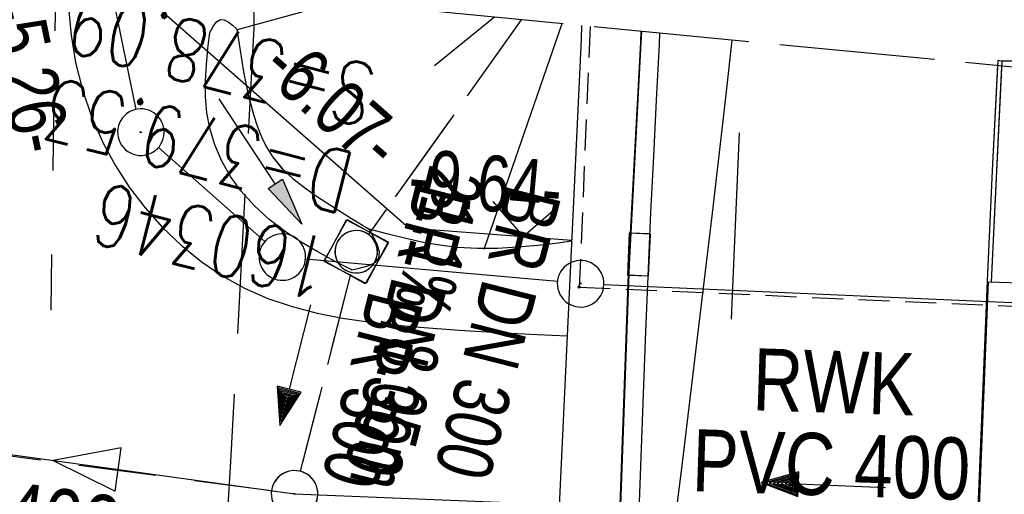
# Model space of a CAD drawing. Extents: x 510932 to 511602, y 463659 to 464636.
# Tile 72 of 81: x 511310 to 511342, y 464591 to 464607. Entities that reach past the tile are written whole.
import ezdxf

# ---------------------------------------------------------------- set-up
doc = ezdxf.new("R2010")
doc.units = 0
doc.header["$LTSCALE"] = 10
doc.header["$MEASUREMENT"] = 0
for name, pattern in [('ACAD_ISO03W100', [30, 12, -18]), ('ACAD_ISO16W100', [73, 15, -6.5, 15, -6.5, 15, -7, 1, -7]), ('AUSGEZOGEN', [0]), ('LT00', [0]), ('LT02', [0.4, 0.2, -0.2]), ('LT12', [0.4, 0.3, -0.1]), ('LT14', [0.6, 0.5, -0.1]), ('LT17', [0.15, 0.1, -0.05]), ('STRICHLINIE2', [0.375, 0.25, -0.125])]:
    doc.linetypes.add(name, pattern=pattern)
doc.layers.get('0').update_dxf_attribs({"linetype": 'LT00'})
for name, color, linetype in [('--EK_FBR', 1, 'LT00'), ('--EK_Halt-Pfeil', 4, 'LT00'), ('--EK_Haltung', 7, 'STRICHLINIE2'), ('--EK_Haltung-Text', 140, 'LT00'), ('--EK_Schacht-Text', 5, 'LT00'), ('--EL_DFK_AB_L', 21, 'LT00'), ('--EL_DFK_AB_P', 7, 'LT00'), ('--EL_Halt-Pfeil', 4, 'LT00'), ('--EL_Haltung', 182, 'STRICHLINIE2'), ('--EL_Haltung-Text', 182, 'LT00'), ('ABSTAND', 8, 'LT00'), ('ABWASSERLTG', 24, 'LT00'), ('ABWASSERLTG_FLIEßPF', 26, 'Continuous'), ('ABWASSERLTG_TEXT', 26, 'Continuous'), ('BAB-KABEL', 220, 'ACAD_ISO16W100'), ('DFK_AB_L', 21, 'LT00'), ('DFK_AB_P', 7, 'LT00'), ('DL', 182, 'LT12'), ('DL_PFEIL', 201, 'LT00'), ('DL_TEXT', 182, 'LT00'), ('PFEIL', 140, 'AUSGEZOGEN'), ('V103_AFBR_BAB', 250, 'LT00'), ('V103_BOESCH', 250, 'LT00'), ('V103_BOSCHUNG', 250, 'LT00'), ('V103_BR_KAPPE', 30, 'LT00'), ('V103_BR_WID', 30, 'LT17'), ('V103_GRABEN', 250, 'LT00'), ('V103_H_BORD', 8, 'LT00'), ('V103_KA_MULD', 182, 'LT00'), ('V103_KA_PRUF', 182, 'LT00'), ('V103_LD_MARK', 250, 'LT00'), ('V103_LG_MARK', 250, 'LT02'), ('V103_PARK_MS', 1, 'LT00'), ('V103_RINNE', 182, 'LT00'), ('V103_SINKK', 182, 'LT00'), ('V103_ZAUN', 40, 'LT00'), ('V104_AFBR_BAB', 250, 'LT00'), ('V104_BOESCH', 250, 'LT00'), ('V104_BOSCHUNG', 250, 'LT00'), ('V104_BR_KAPPE', 30, 'LT00'), ('V104_BR_WID', 30, 'LT17'), ('V104_GRABEN', 250, 'LT00'), ('V104_H_BORD', 8, 'LT00'), ('V104_KA_MULD', 182, 'LT00'), ('V104_KA_PRUF', 182, 'LT00'), ('V104_LD_MARK', 250, 'LT00'), ('V104_LG_MARK', 250, 'LT02'), ('V104_RINNE', 182, 'LT00'), ('V104_SINKK', 182, 'LT00'), ('V104_ZAUN', 40, 'LT00'), ('WASSERLTG', 130, 'ACAD_ISO03W100')]:
    doc.layers.add(name, color=color, linetype=linetype)
doc.layers.add('-BLATT_104-RAND', color=7, linetype='LT14', plot=False)
doc.styles.add('Haltungsbeschriftung', font='ARIAL.TTF', dxfattribs={"width": 0.75})
doc.styles.add('schachtbeschriftung', font='romans.shx', dxfattribs={"width": 0.75, "height": 2})
doc.styles.get("Standard").update_dxf_attribs({"font": 'ARIAL.TTF'})
doc.styles.add('Versorgungsltg', font='ARIAL.TTF', dxfattribs={"width": 0.8, "height": 2})

# ---------------------------------------------------------------- blocks, each defined once
blk = doc.blocks.new('SYMB0003')
at = {"color": 0, "linetype": 'ByBlock'}
for p, q in [((-0.015712, 0), (0.010166, 0.012015)), ((0, -0.021257), (-0.015712, 0)), ((0.010166, 0.012015), (0, -0.021257))]:
    blk.add_line(p, q, dxfattribs=at)
for points in [[(-0.031395, 0.499013), (-0.093691, 0.491144), (-0.154509, 0.475528), (-0.21289, 0.452414), (-0.267913, 0.422164), (-0.318712, 0.385257), (-0.364484, 0.342274), (-0.404509, 0.293893), (-0.438154, 0.240877), (-0.464888, 0.184062), (-0.484292, 0.124345), (-0.496058, 0.062667), (-0.5, 0)], [(0.5, 0), (0.496057, 0.062667), (0.484292, 0.124345), (0.464888, 0.184062), (0.438153, 0.240877), (0.404509, 0.293893), (0.364484, 0.342274), (0.318712, 0.385257), (0.267913, 0.422164), (0.21289, 0.452414), (0.154509, 0.475528), (0.093691, 0.491144), (0.031395, 0.499013), (-0.031395, 0.499013)], [(-0.5, 0), (-0.496058, -0.062667), (-0.484292, -0.124345), (-0.464888, -0.184062), (-0.438154, -0.240877), (-0.404509, -0.293893), (-0.364485, -0.342274), (-0.318712, -0.385257), (-0.267914, -0.422164), (-0.21289, -0.452414), (-0.154509, -0.475529), (-0.093691, -0.491144), (-0.031395, -0.499014), (0.031395, -0.499014)], [(0.031395, -0.499014), (0.093691, -0.491144), (0.154509, -0.475529), (0.21289, -0.452414), (0.267914, -0.422164), (0.318712, -0.385257), (0.364485, -0.342274), (0.404509, -0.293893), (0.438154, -0.240877), (0.464889, -0.184062), (0.484292, -0.124345), (0.496058, -0.062667), (0.5, 0)]]:
    blk.add_lwpolyline(points, dxfattribs=at)
blk = doc.blocks.new('ABWASSER-FLIEßPF')
at = {"layer": 'ABWASSERLTG_FLIEßPF'}
for p, q in [((0, 0), (-2.109, 0.703)), ((-2.109, 0.703), (-2.109, -0.703)), ((-2.109, -0.703), (0, 0))]:
    blk.add_line(p, q, dxfattribs=at)
blk = doc.blocks.new('Pfreil3')
at = {"layer": 'PFEIL'}
blk.add_hatch(color=256, dxfattribs=at).paths.add_polyline_path([(-1.549, 0.273), (-1.549, -0.273), (0, 0)])
for p, q in [((-1.549, 0), (-4.831, 0)), ((-1.549, -0.273), (-1.549, 0.273)), ((-1.549, 0.273), (0, 0)), ((0, 0), (-1.549, -0.273))]:
    blk.add_line(p, q, dxfattribs=at)
blk = doc.blocks.new('SYMB0011')
at = {"color": 0, "linetype": 'ByBlock'}
for p, q in [((0.5, 0), (-0.5, 0)), ((0, 0.5), (0, -0.5))]:
    blk.add_line(p, q, dxfattribs=at)
blk = doc.blocks.new('SYMB0024')
at = {"color": 0, "linetype": 'ByBlock'}
for p, q in [((-0.5, 0.5), (0, 0)), ((0, 0), (0.5, 0.5))]:
    blk.add_line(p, q, dxfattribs=at)
blk = doc.blocks.new('SYMB1210')
at = {"color": 0, "linetype": 'ByBlock'}
blk.add_line((0.018815, -0.179014), (0.055623, -0.17119), dxfattribs=at)
for points in [[(-0.2, -0.2), (-0.2, 0.2), (0.2, 0.2), (0.2, -0.2), (-0.2, -0.2)], [(0.018815, 0.179014), (-0.018815, 0.179014), (-0.055623, 0.17119), (-0.09, 0.155885), (-0.120444, 0.133766), (-0.145623, 0.105801), (-0.164438, 0.073213), (-0.176067, 0.037424), (-0.18, 0)], [(0.18, 0), (0.176067, 0.037424), (0.164438, 0.073213), (0.145623, 0.105801), (0.120444, 0.133766), (0.09, 0.155885), (0.055623, 0.17119), (0.018815, 0.179014)], [(-0.18, 0), (-0.176067, -0.037424), (-0.164438, -0.073213), (-0.145623, -0.105801), (-0.120444, -0.133766), (-0.09, -0.155885), (-0.055623, -0.17119), (-0.018815, -0.179014), (0.018815, -0.179014)], [(0.055623, -0.17119), (0.09, -0.155885), (0.120444, -0.133766), (0.145623, -0.105801), (0.164438, -0.073213), (0.176067, -0.037424), (0.18, 0)]]:
    blk.add_lwpolyline(points, dxfattribs=at)
blk = doc.blocks.new('SYMB0652')
at = {"color": 0, "linetype": 'ByBlock'}
blk.add_lwpolyline([(-0.15, -0.075), (0.15, -0.075), (0.15, 0.075), (-0.15, 0.075), (-0.15, -0.075)], dxfattribs=at)
blk = doc.blocks.new('SYMB0070')
at = {"color": 0, "linetype": 'ByBlock'}
for p, q in [((0.5, 0), (0.2, 0.1)), ((0.2, 0.1), (0.2, 0)), ((0.468, 0), (0.21, 0.086)), ((0.21, 0.086), (0.21, -0.086)), ((-0.5, 0), (0.2, 0)), ((0.21, -0.086), (0.468, 0)), ((0.22, -0.072), (0.437, 0)), ((0.23, -0.058), (0.405, 0)), ((0.24, -0.045), (0.374, 0)), ((0.342, 0), (0.25, 0.031)), ((0.25, 0.031), (0.25, -0.031)), ((0.25, -0.031), (0.342, 0)), ((0.26, -0.017), (0.31, 0)), ((0.27, -0.003), (0.279, 0))]:
    blk.add_line(p, q, dxfattribs=at)
for points in [[(0.2, 0), (0.2, -0.1), (0.5, 0)], [(0.437, 0), (0.22, 0.072), (0.22, -0.072)], [(0.405, 0), (0.23, 0.058), (0.23, -0.058)], [(0.374, 0), (0.24, 0.045), (0.24, -0.045)], [(0.31, 0), (0.26, 0.017), (0.26, -0.017)], [(0.279, 0), (0.27, 0.003), (0.27, -0.003)]]:
    blk.add_lwpolyline(points, dxfattribs=at)

msp = doc.modelspace()

# ---------------------------------------------------------------- linework, layer by layer
at = {"layer": '--EK_FBR'}
for points in [[(511311.515, 464606.9), (511311.592, 464606.006), (511311.74, 464605.119), (511311.96, 464604.243), (511312.251, 464603.386), (511312.615, 464602.553), (511313.012, 464601.816), (511313.465, 464601.11), (511313.973, 464600.441), (511314.53, 464599.814), (511315.132, 464599.237), (511315.776, 464598.714), (511316.459, 464598.252), (511317.175, 464597.856), (511317.928, 464597.527), (511318.708, 464597.264), (511319.508, 464597.056), (511320.324, 464596.894), (511321.151, 464596.77), (511321.983, 464596.675), (511322.817, 464596.599), (511324.081, 464596.505), (511325.339, 464596.43), (511326.591, 464596.367), (511327.559, 464596.323)], [(511341.412, 464605.193), (511341.236, 464601.644), (511341.074, 464598.094), (511340.964, 464595.482), (511340.858, 464592.869), (511340.756, 464590.256), (511340.653, 464587.643), (511340.561, 464585.36), (511340.467, 464583.077), (511340.373, 464580.794), (511340.211, 464576.888), (511340.047, 464572.981), (511339.879, 464569.075), (511339.705, 464565.169), (511339.522, 464561.264), (511339.329, 464557.359), (511339.128, 464553.537), (511338.918, 464549.716), (511338.7, 464545.895)], [(511341.404, 464605.024), (511341.236, 464601.644), (511341.074, 464598.094), (511340.964, 464595.481), (511340.858, 464592.869), (511340.756, 464590.256), (511340.653, 464587.643), (511340.561, 464585.36), (511340.467, 464583.077), (511340.373, 464580.794), (511340.211, 464576.888), (511340.047, 464572.981), (511339.879, 464569.075), (511339.705, 464565.169), (511339.522, 464561.264), (511339.329, 464557.359), (511339.128, 464553.537), (511338.918, 464549.716), (511338.7, 464545.895)], [(511345.393, 464604.945), (511345.275, 464604.962), (511344.272, 464605.09), (511342.703, 464605.169), (511341.545, 464605.171), (511341.412, 464605.193)]]:
    msp.add_lwpolyline(points, dxfattribs=at)
at = {"layer": '--EK_Haltung'}
for p, q in [((511326.082, 464606.499), (511321.162, 464599.585)), ((511320.583, 464598.304), (511318.97, 464591.959)), ((511318.041, 464591.33), (511285.216, 464595.67))]:
    msp.add_line(p, q, dxfattribs=at)
at = {"layer": '--EL_DFK_AB_L'}
for p, q in [((511313.689, 464603.614), (511312.931, 464607.295)), ((511317.828, 464599.356), (511314.402, 464602.383)), ((511327.243, 464598.067), (511319.137, 464598.793)), ((511357.501, 464596.683), (511328.739, 464597.966))]:
    msp.add_line(p, q, dxfattribs=at)
at = {"layer": '--EL_Haltung'}
for p, q in [((511326.082, 464606.499), (511321.162, 464599.585)), ((511320.583, 464598.304), (511318.97, 464591.959)), ((511318.041, 464591.33), (511285.216, 464595.67))]:
    msp.add_line(p, q, dxfattribs=at)
at = {"layer": '-BLATT_104-RAND'}
msp.add_lwpolyline([(511020.85, 464635.894), (510932.18, 463715.154), (511513.49, 463659.172), (511602.161, 464579.912), (511020.85, 464635.894)], dxfattribs=at)
at = {"layer": 'ABWASSERLTG'}
msp.add_lwpolyline([(511122.459, 464495.266), (511184.549, 464536.203), (511213.131, 464554.116), (511242.238, 464572.608), (511281.604, 464584.406), (511284.616, 464595.971), (511318.785, 464591.232), (511361.253, 464589.505), (511391.403, 464589.083), (511423.016, 464589.189)], dxfattribs=at)
at = {"layer": 'BAB-KABEL', "ltscale": 0.03, "flags": 128}
msp.add_lwpolyline([(511317.465, 464607.329), (511317.473, 464606.228), (511316.723, 464592.274), (511316.629, 464590.682), (511316.534, 464580.247), (511316.816, 464565.638), (511316.264, 464552.985), (511315.796, 464537.2), (511315.445, 464531.469), (511315.327, 464529.598), (511314.626, 464523.401), (511311.802, 464485.481), (511308.492, 464450.379), (511305.835, 464420.717), (511305.165, 464407.759), (511306.652, 464404.454), (511304.998, 464384.959), (511303.841, 464369.925), (511300.645, 464352.334), (511298.282, 464339.432), (511296.682, 464319.532), (511291.988, 464294.764), (511287.949, 464273.112), (511283.781, 464252.255), (511281.435, 464241.806), (511280.264, 464232.828), (511294.327, 464230.457), (511294.717, 464228.766), (511293.726, 464222.49), (511287.744, 464190.703), (511285.096, 464177.547), (511281.462, 464159.476), (511275.729, 464140.751), (511269.413, 464120.985), (511266.044, 464112.943), (511255.375, 464088.861), (511267.408, 464079.396), (511265.737, 464047.875), (511262.919, 464020.572), (511259.715, 463994.299), (511255.362, 463960.849), (511252.282, 463940.059), (511247.673, 463921.512), (511241.775, 463907.503), (511231.564, 463882.874), (511247.706, 463873.301), (511242.799, 463840.155), (511239.518, 463814.195), (511229.003, 463807.426), (511220.359, 463795.988), (511228.062, 463774.69), (511221.047, 463738.687), (511215.668, 463709.215), (511211.017, 463688.301)], dxfattribs=at)
at = {"layer": 'DFK_AB_L'}
for p, q in [((511313.689, 464603.614), (511312.931, 464607.295)), ((511317.828, 464599.356), (511314.402, 464602.383)), ((511327.243, 464598.067), (511319.137, 464598.793)), ((511357.501, 464596.683), (511328.739, 464597.966))]:
    msp.add_line(p, q, dxfattribs=at)
at = {"layer": 'DL'}
for p, q in [((511326.082, 464606.499), (511321.162, 464599.585)), ((511320.583, 464598.304), (511318.97, 464591.959))]:
    msp.add_line(p, q, dxfattribs=at)
at = {"layer": 'V103_AFBR_BAB'}
msp.add_lwpolyline([(511311.515, 464606.9), (511311.592, 464606.006), (511311.74, 464605.119), (511311.96, 464604.243), (511312.251, 464603.386), (511312.615, 464602.553), (511313.012, 464601.816), (511313.465, 464601.11), (511313.973, 464600.441), (511314.53, 464599.814), (511315.132, 464599.237), (511315.776, 464598.714), (511316.459, 464598.252), (511317.175, 464597.856), (511317.928, 464597.527), (511318.708, 464597.264), (511319.508, 464597.056), (511320.324, 464596.894), (511321.151, 464596.77), (511321.983, 464596.675), (511322.817, 464596.599), (511324.081, 464596.505), (511325.339, 464596.43), (511326.591, 464596.367), (511327.559, 464596.323)], dxfattribs=at)
at = {"layer": 'V103_AFBR_BAB', "color": 2}
msp.add_lwpolyline([(511341.412, 464605.193), (511341.236, 464601.644), (511341.074, 464598.094), (511340.964, 464595.482), (511340.858, 464592.869), (511340.756, 464590.256), (511340.653, 464587.643), (511340.561, 464585.36), (511340.467, 464583.077), (511340.373, 464580.794), (511340.211, 464576.888), (511340.047, 464572.981), (511339.879, 464569.075), (511339.705, 464565.169), (511339.522, 464561.264), (511339.329, 464557.359), (511339.128, 464553.537), (511338.918, 464549.716), (511338.7, 464545.895)], dxfattribs=at)
at = {"layer": 'V103_BOESCH'}
msp.add_lwpolyline([(511327.701, 464599.367), (511327.266, 464599.311), (511326.614, 464599.234), (511325.963, 464599.174), (511325.314, 464599.138), (511324.668, 464599.134), (511324.024, 464599.17), (511323.454, 464599.241), (511322.885, 464599.343), (511322.319, 464599.468), (511321.754, 464599.608), (511321.189, 464599.755)], dxfattribs=at)
at = {"layer": 'V103_BOSCHUNG'}
for p, q in [((511320.183, 464607.067), (511316.935, 464606.172)), ((511325.215, 464606.583), (511323.292, 464605.015)), ((511327.384, 464606.374), (511324.872, 464599.098))]:
    msp.add_line(p, q, dxfattribs=at)
at = {"layer": 'V103_BR_KAPPE'}
for points in [[(511328.018, 464606.313), (511328.003, 464605.872), (511327.666, 464598.61), (511327.207, 464588.787), (511326.734, 464577.902)], [(511326.734, 464577.902), (511328.686, 464577.808), (511329.177, 464588.491), (511329.542, 464598.621), (511329.923, 464605.778), (511329.94, 464606.128)], [(511341.116, 464598.066), (511342.483, 464598.016), (511343.877, 464597.909), (511345.038, 464597.857), (511344.598, 464587.543), (511343.49, 464587.548), (511342.135, 464587.628), (511340.693, 464587.67), (511341.116, 464598.066)]]:
    msp.add_lwpolyline(points, dxfattribs=at)
at = {"layer": 'V103_BR_WID'}
msp.add_lwpolyline([(511328.3, 464606.286), (511327.944, 464597.892), (511358.206, 464596.55), (511358.536, 464603.374)], dxfattribs=at)
at = {"layer": 'V103_GRABEN'}
for points in [[(511316.053, 464606.095), (511316.16, 464606.279), (511316.274, 464606.429), (511316.399, 464606.507), (511316.52, 464606.499), (511316.652, 464606.431), (511316.79, 464606.325), (511316.931, 464606.2)], [(511320.625, 464598.443), (511320.074, 464598.728), (511319.529, 464599.023), (511318.996, 464599.336), (511318.48, 464599.677), (511317.968, 464600.072), (511317.491, 464600.51), (511317.059, 464600.996), (511316.727, 464601.458), (511316.444, 464601.952), (511316.217, 464602.47), (511316.053, 464603.006), (511315.962, 464603.507), (511315.921, 464604.016), (511315.919, 464604.53), (511315.947, 464605.049), (511315.995, 464605.571), (511316.053, 464606.095)], [(511316.931, 464606.2), (511317.03, 464605.509), (511317.142, 464604.82), (511317.281, 464604.135), (511317.459, 464603.455), (511317.577, 464603.09), (511317.716, 464602.734), (511317.883, 464602.393), (511318.082, 464602.075), (511318.381, 464601.714), (511318.725, 464601.39), (511319.1, 464601.094), (511319.493, 464600.818), (511320.055, 464600.45), (511320.621, 464600.099), (511321.189, 464599.755)], [(511320.625, 464598.443), (511320.911, 464598.507), (511321.17, 464598.584), (511321.375, 464598.685), (511321.498, 464598.823), (511321.522, 464599.011), (511321.459, 464599.238), (511321.338, 464599.49), (511321.189, 464599.755)]]:
    msp.add_lwpolyline(points, dxfattribs=at)
at = {"layer": 'V103_H_BORD'}
msp.add_line((511341.545, 464605.171), (511341.204, 464598.06), dxfattribs=at)
at = {"layer": 'V103_LD_MARK'}
msp.add_lwpolyline([(511329.085, 464573.137), (511329.176, 464574.305), (511329.271, 464575.473), (511329.371, 464576.641), (511329.479, 464577.807), (511329.659, 464579.53), (511329.859, 464581.251), (511330.073, 464582.97), (511330.296, 464584.689), (511330.523, 464586.407), (511330.748, 464588.125), (511331.01, 464590.18), (511331.265, 464592.236), (511331.514, 464594.292), (511331.76, 464596.349), (511332.006, 464598.406), (511332.229, 464600.268), (511332.449, 464602.13), (511332.662, 464603.993), (511332.863, 464605.846)], dxfattribs=at)
at = {"layer": 'V103_LG_MARK', "ltscale": 3, "flags": 128}
msp.add_lwpolyline([(511333.09, 464602.857), (511332.999, 464600.622), (511332.904, 464598.387), (511332.809, 464596.299), (511332.709, 464594.211), (511332.606, 464592.123), (511332.505, 464590.035), (511332.406, 464587.947), (511332.303, 464585.658), (511332.204, 464583.368), (511332.103, 464581.079), (511331.924, 464577.218), (511331.733, 464573.357), (511331.533, 464569.497), (511331.326, 464565.637), (511331.115, 464561.778), (511330.902, 464557.918), (511330.65, 464553.347), (511330.398, 464548.777), (511330.145, 464544.206), (511329.889, 464539.636), (511329.63, 464535.066), (511329.282, 464529.034), (511328.928, 464523.002), (511328.747, 464519.966)], dxfattribs=at)
at = {"layer": 'V103_PARK_MS'}
msp.add_lwpolyline([(511345.393, 464604.945), (511345.275, 464604.962), (511344.272, 464605.09), (511342.703, 464605.169), (511341.545, 464605.171), (511341.412, 464605.193)], dxfattribs=at)
at = {"layer": 'V103_RINNE', "flags": 128}
for points in [[(511330.533, 464606.071), (511330.515, 464605.713), (511330.424, 464603.908), (511330.332, 464602.104), (511330.244, 464600.299), (511330.161, 464598.494), (511330.078, 464596.468), (511330.003, 464594.442), (511329.931, 464592.415), (511329.857, 464590.389), (511329.777, 464588.363), (511329.684, 464586.254), (511329.584, 464584.146), (511329.48, 464582.037), (511329.377, 464579.929), (511329.279, 464577.82), (511329.212, 464576.259), (511329.147, 464574.698), (511329.085, 464573.137), (511328.484, 464573.092)], [(511329.951, 464606.127), (511329.932, 464605.773), (511329.55, 464598.616), (511329.186, 464588.486), (511328.694, 464577.803)]]:
    msp.add_lwpolyline(points, dxfattribs=at)
at = {"layer": 'V103_ZAUN'}
msp.add_line((511326.138, 464599.526), (511327.703, 464599.408), dxfattribs=at)
msp.add_lwpolyline([(511313.969, 464607.276), (511322.461, 464599.803), (511326.138, 464599.526)], dxfattribs=at)
at = {"layer": 'V104_AFBR_BAB'}
for points in [[(511311.515, 464606.9), (511311.592, 464606.006), (511311.74, 464605.119), (511311.96, 464604.243), (511312.251, 464603.386), (511312.615, 464602.553), (511313.012, 464601.816), (511313.465, 464601.11), (511313.973, 464600.441), (511314.53, 464599.814), (511315.132, 464599.237), (511315.776, 464598.714), (511316.459, 464598.252), (511317.175, 464597.856), (511317.928, 464597.527), (511318.708, 464597.264), (511319.508, 464597.055), (511320.324, 464596.894), (511321.15, 464596.77), (511321.983, 464596.675), (511322.817, 464596.599), (511324.081, 464596.505), (511325.339, 464596.43), (511326.591, 464596.367), (511327.559, 464596.323)], [(511341.404, 464605.024), (511341.236, 464601.644), (511341.074, 464598.094), (511340.964, 464595.481), (511340.858, 464592.869), (511340.756, 464590.256), (511340.653, 464587.643), (511340.561, 464585.36), (511340.467, 464583.077), (511340.373, 464580.794), (511340.211, 464576.888), (511340.047, 464572.981), (511339.879, 464569.075), (511339.705, 464565.169), (511339.522, 464561.264), (511339.329, 464557.359), (511339.128, 464553.537), (511338.918, 464549.716), (511338.7, 464545.895)]]:
    msp.add_lwpolyline(points, dxfattribs=at)
at = {"layer": 'V104_BOESCH'}
msp.add_lwpolyline([(511327.701, 464599.367), (511327.266, 464599.311), (511326.614, 464599.234), (511325.963, 464599.174), (511325.314, 464599.138), (511324.668, 464599.134), (511324.024, 464599.17), (511323.454, 464599.241), (511322.885, 464599.343), (511322.319, 464599.468), (511321.753, 464599.608), (511321.189, 464599.755)], dxfattribs=at)
at = {"layer": 'V104_BOSCHUNG'}
for p, q in [((511320.183, 464607.067), (511316.935, 464606.172)), ((511325.215, 464606.583), (511323.292, 464605.015)), ((511327.384, 464606.374), (511324.872, 464599.098))]:
    msp.add_line(p, q, dxfattribs=at)
at = {"layer": 'V104_BR_KAPPE'}
for points in [[(511328.018, 464606.313), (511328.003, 464605.872), (511327.666, 464598.61), (511327.207, 464588.787), (511326.734, 464577.902), (511328.686, 464577.808), (511329.177, 464588.491), (511329.542, 464598.621), (511329.923, 464605.778), (511329.94, 464606.128)], [(511341.116, 464598.066), (511342.483, 464598.016), (511343.877, 464597.909), (511345.038, 464597.857), (511344.598, 464587.543), (511343.49, 464587.548), (511342.135, 464587.628), (511340.693, 464587.67), (511341.116, 464598.066)]]:
    msp.add_lwpolyline(points, dxfattribs=at)
at = {"layer": 'V104_BR_WID'}
for p, q in [((511328.3, 464606.286), (511327.944, 464597.892)), ((511327.944, 464597.892), (511358.205, 464596.55))]:
    msp.add_line(p, q, dxfattribs=at)
at = {"layer": 'V104_GRABEN'}
for points in [[(511316.053, 464606.095), (511316.16, 464606.279), (511316.273, 464606.429), (511316.399, 464606.507), (511316.52, 464606.499), (511316.652, 464606.431), (511316.79, 464606.325), (511316.931, 464606.2)], [(511320.625, 464598.443), (511320.074, 464598.728), (511319.529, 464599.023), (511318.996, 464599.336), (511318.48, 464599.677), (511317.968, 464600.072), (511317.491, 464600.51), (511317.059, 464600.996), (511316.727, 464601.458), (511316.444, 464601.952), (511316.217, 464602.47), (511316.053, 464603.006), (511315.962, 464603.507), (511315.921, 464604.016), (511315.919, 464604.53), (511315.947, 464605.049), (511315.995, 464605.571), (511316.053, 464606.095)], [(511316.931, 464606.2), (511317.03, 464605.509), (511317.142, 464604.82), (511317.281, 464604.135), (511317.459, 464603.454), (511317.577, 464603.09), (511317.716, 464602.734), (511317.883, 464602.393), (511318.082, 464602.075), (511318.38, 464601.714), (511318.725, 464601.39), (511319.1, 464601.094), (511319.493, 464600.818), (511320.055, 464600.45), (511320.621, 464600.099), (511321.189, 464599.755)], [(511320.625, 464598.443), (511320.911, 464598.507), (511321.17, 464598.584), (511321.375, 464598.685), (511321.498, 464598.823), (511321.522, 464599.011), (511321.459, 464599.237), (511321.338, 464599.49), (511321.189, 464599.755)]]:
    msp.add_lwpolyline(points, dxfattribs=at)
at = {"layer": 'V104_H_BORD'}
msp.add_line((511341.537, 464605.011), (511341.204, 464598.06), dxfattribs=at)
at = {"layer": 'V104_LD_MARK'}
msp.add_lwpolyline([(511329.085, 464573.137), (511329.176, 464574.305), (511329.271, 464575.473), (511329.37, 464576.641), (511329.479, 464577.807), (511329.659, 464579.53), (511329.859, 464581.251), (511330.073, 464582.97), (511330.296, 464584.689), (511330.523, 464586.407), (511330.748, 464588.125), (511331.01, 464590.18), (511331.264, 464592.236), (511331.514, 464594.292), (511331.76, 464596.349), (511332.006, 464598.406), (511332.229, 464600.268), (511332.449, 464602.13), (511332.662, 464603.993), (511332.863, 464605.846)], dxfattribs=at)
at = {"layer": 'V104_LG_MARK', "ltscale": 3, "flags": 128}
msp.add_lwpolyline([(511333.09, 464602.857), (511332.999, 464600.622), (511332.904, 464598.387), (511332.809, 464596.299), (511332.709, 464594.211), (511332.606, 464592.123), (511332.505, 464590.035), (511332.406, 464587.947), (511332.303, 464585.658), (511332.204, 464583.368), (511332.103, 464581.079), (511331.924, 464577.218), (511331.733, 464573.357), (511331.533, 464569.497), (511331.326, 464565.637), (511331.115, 464561.778), (511330.902, 464557.918), (511330.65, 464553.347), (511330.398, 464548.777), (511330.144, 464544.206), (511329.889, 464539.636), (511329.63, 464535.066), (511329.282, 464529.034), (511328.928, 464523.002), (511328.568, 464516.971), (511328.203, 464510.94), (511327.867, 464505.443), (511327.529, 464499.946), (511327.19, 464494.45), (511326.85, 464488.953), (511326.528, 464483.725), (511326.205, 464478.497), (511325.88, 464473.269), (511325.552, 464468.041), (511325.219, 464462.814), (511324.902, 464457.915), (511324.581, 464453.017), (511324.257, 464448.119), (511323.93, 464443.221), (511323.603, 464438.323), (511323.267, 464433.298), (511322.929, 464428.274), (511322.588, 464423.249), (511322.242, 464418.226), (511321.89, 464413.202), (511321.562, 464408.617), (511321.229, 464404.033), (511320.891, 464399.449), (511320.551, 464394.865), (511320.209, 464390.281), (511319.86, 464385.613), (511319.51, 464380.946), (511319.157, 464376.279), (511318.8, 464371.612), (511318.439, 464366.945), (511318.085, 464362.441), (511317.728, 464357.938), (511317.367, 464353.435), (511317.004, 464348.933), (511316.64, 464344.43), (511316.228, 464339.334), (511315.815, 464334.237), (511315.4, 464329.141), (511314.983, 464324.045), (511314.562, 464318.949), (511313.941, 464311.517), (511313.311, 464304.086), (511312.671, 464296.655), (511312.102, 464290.14), (511311.526, 464283.625), (511310.944, 464277.111), (511310.357, 464270.598), (511309.778, 464264.222), (511309.197, 464257.846), (511308.614, 464251.47), (511308.03, 464245.094), (511307.583, 464240.211), (511307.136, 464235.328), (511306.687, 464230.446), (511306.235, 464225.563), (511305.78, 464220.681), (511305.308, 464215.671), (511304.832, 464210.662), (511304.353, 464205.653), (511303.871, 464200.645), (511303.389, 464195.636), (511302.817, 464189.696), (511302.243, 464183.755), (511301.666, 464177.816), (511301.086, 464171.876), (511300.499, 464165.923), (511299.909, 464159.97), (511299.316, 464154.018), (511298.721, 464148.066), (511298.237, 464143.229), (511297.752, 464138.392), (511297.265, 464133.555), (511296.774, 464128.719), (511296.277, 464123.883), (511295.827, 464119.555), (511295.371, 464115.228), (511294.906, 464110.902), (511294.433, 464106.577), (511294.103, 464103.614), (511293.771, 464100.651), (511293.438, 464097.689), (511293.108, 464094.726), (511292.792, 464091.859), (511292.479, 464088.992), (511292.166, 464086.125), (511291.851, 464083.258), (511291.533, 464080.392), (511291.181, 464077.272), (511290.825, 464074.153), (511290.466, 464071.034), (511289.684, 464064.244), (511288.901, 464057.454), (511288.116, 464050.664), (511287.147, 464042.329), (511286.17, 464033.994), (511285.186, 464025.661), (511284.636, 464021.031), (511284.083, 464016.401), (511283.53, 464011.772)], dxfattribs=at)
at = {"layer": 'V104_RINNE'}
msp.add_lwpolyline([(511330.533, 464606.071), (511330.515, 464605.713), (511330.424, 464603.908), (511330.332, 464602.104), (511330.243, 464600.299), (511330.161, 464598.494), (511330.078, 464596.468), (511330.003, 464594.442), (511329.931, 464592.415), (511329.857, 464590.389), (511329.777, 464588.363), (511329.684, 464586.254), (511329.584, 464584.146), (511329.48, 464582.037), (511329.377, 464579.929), (511329.279, 464577.82), (511329.212, 464576.259), (511329.147, 464574.698), (511329.085, 464573.137), (511328.484, 464573.092)], dxfattribs=at)
at = {"layer": 'V104_RINNE', "flags": 128}
msp.add_lwpolyline([(511328.694, 464577.803), (511329.185, 464588.486), (511329.55, 464598.616), (511329.931, 464605.773), (511329.948, 464606.123)], dxfattribs=at)
at = {"layer": 'V104_ZAUN'}
msp.add_line((511326.138, 464599.526), (511327.703, 464599.408), dxfattribs=at)
msp.add_lwpolyline([(511313.969, 464607.276), (511322.461, 464599.803), (511326.138, 464599.526)], dxfattribs=at)
at = {"layer": 'WASSERLTG', "ltscale": 0.015, "flags": 128}
msp.add_lwpolyline([(511311.1, 464607.942), (511310.925, 464596.331), (511307.618, 464595.816), (511301.243, 464595.07), (511291.777, 464593.586), (511280.736, 464591.917), (511271.55, 464589.599), (511263.076, 464587.353), (511252.684, 464583.735), (511238.118, 464577.893), (511215.089, 464565.446), (511177.402, 464539.362), (511157.146, 464525.322), (511105.811, 464490.245), (511070.249, 464466.108), (511055.174, 464455.798), (511036.582, 464439.484), (510998.731, 464406.211)], dxfattribs=at)

# ---------------------------------------------------------------- block references
at = {"layer": '--EK_Halt-Pfeil', "yscale": 4, "zscale": 4}
for p, xscale, rotation in [((511318.807, 464595.377), 4.000000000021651, 255.7338100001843), ((511335.8, 464591.513), 3.999999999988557, 177.67255999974)]:
    msp.add_blockref('SYMB0070', p, dxfattribs=dict(at, xscale=xscale, rotation=rotation))
at = {"layer": '--EL_DFK_AB_P', "xscale": 1.500000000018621, "yscale": 1.5, "zscale": 1.5, "rotation": 264.7377099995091}
for p in [(511313.84, 464602.88), (511318.39, 464598.86), (511327.99, 464598)]:
    msp.add_blockref('SYMB0003', p, dxfattribs=at)
at = {"layer": '--EL_Halt-Pfeil', "yscale": 4, "zscale": 4}
for p, xscale, rotation in [((511318.807, 464595.377), 4.000000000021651, 255.7338100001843), ((511335.8, 464591.513), 3.999999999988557, 177.67255999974)]:
    msp.add_blockref('SYMB0070', p, dxfattribs=dict(at, xscale=xscale, rotation=rotation))
at = {"layer": 'ABWASSERLTG_FLIEßPF', "rotation": 172.1038127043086}
msp.add_blockref('ABWASSER-FLIEßPF', (511311.014, 464592.31), dxfattribs=at)
at = {"layer": 'DFK_AB_P', "xscale": 1.500000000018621, "yscale": 1.5, "zscale": 1.5, "rotation": 264.7377099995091}
for p in [(511313.84, 464602.88), (511318.39, 464598.86), (511327.99, 464598)]:
    msp.add_blockref('SYMB0003', p, dxfattribs=at)
at = {"layer": 'DL_PFEIL', "xscale": 4.00000000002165, "yscale": 4, "zscale": 4, "rotation": 255.7338100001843}
msp.add_blockref('SYMB0070', (511318.807, 464595.377), dxfattribs=at)
at = {"layer": 'PFEIL', "rotation": 303.3368974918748}
msp.add_blockref('Pfreil3', (511319.015, 464599.921), dxfattribs=at)
at = {"layer": 'V103_BR_WID', "xscale": 0.1000000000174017, "yscale": 0.09999999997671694, "zscale": 0.1, "rotation": 272.2661999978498}
msp.add_blockref('SYMB0011', (511327.944, 464597.892), dxfattribs=at)
at = {"layer": 'V103_KA_MULD', "xscale": 3.800000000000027, "yscale": 3.799999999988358, "zscale": 3.8, "rotation": 242.0952800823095}
msp.add_blockref('SYMB1210', (511320.768, 464599.03), dxfattribs=at)
at = {"layer": 'V103_KA_PRUF', "xscale": 1.499999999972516, "yscale": 1.5, "zscale": 1.5, "rotation": 272.266200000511}
msp.add_blockref('SYMB0003', (511318.785, 464591.232), dxfattribs=at)
at = {"layer": 'V103_SINKK', "xscale": 4.499999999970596, "yscale": 4.499999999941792, "zscale": 4.5, "rotation": 87.18691777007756}
msp.add_blockref('SYMB0652', (511329.867, 464598.941), dxfattribs=at)
at = {"layer": 'V103_ZAUN', "xscale": 2.100000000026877, "yscale": 2.099999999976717, "zscale": 2.1, "rotation": 355.6946900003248}
msp.add_blockref('SYMB0024', (511326.138, 464599.526), dxfattribs=at)
at = {"layer": 'V104_BR_WID', "xscale": 0.09999999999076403, "yscale": 0.09999999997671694, "zscale": 0.1, "rotation": 264.4992000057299}
msp.add_blockref('SYMB0011', (511327.944, 464597.892), dxfattribs=at)
at = {"layer": 'V104_KA_MULD', "xscale": 3.799999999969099, "yscale": 3.799999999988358, "zscale": 3.8, "rotation": 150.7478902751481}
msp.add_blockref('SYMB1210', (511320.768, 464599.03), dxfattribs=at)
at = {"layer": 'V104_KA_PRUF', "xscale": 1.499999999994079, "yscale": 1.5, "zscale": 1.5, "rotation": 264.4991999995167}
msp.add_blockref('SYMB0003', (511318.785, 464591.232), dxfattribs=at)
at = {"layer": 'V104_SINKK', "xscale": 4.499999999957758, "yscale": 4.5, "zscale": 4.5, "rotation": 267.6640292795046}
msp.add_blockref('SYMB0652', (511329.867, 464598.941), dxfattribs=at)
at = {"layer": 'V104_ZAUN', "xscale": 2.100000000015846, "yscale": 2.099999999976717, "zscale": 2.1, "rotation": 355.6953200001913}
msp.add_blockref('SYMB0024', (511326.138, 464599.526), dxfattribs=at)

# ---------------------------------------------------------------- texts
at = {"layer": '--EK_Haltung-Text', "style": 'Haltungsbeschriftung'}
for s, width, p in [('21.1‰ 8.05m', 0.7, (511323.15, 464601.886)), ('BR DN 300', 0.75, (511325.631, 464601.255))]:
    msp.add_text(s, height=1.8, rotation=-104.2662, dxfattribs=dict(at, width=width)).set_placement(p)
at = {"layer": '--EK_Schacht-Text', "style": 'schachtbeschriftung', "width": 0.75}
for s, p in [('S=378.09', (511321.525, 464604.965)), ('D=379.53', (511320.816, 464602.174)), ('160346', (511320.106, 464599.383))]:
    msp.add_text(s, height=2, rotation=-194.2662, dxfattribs=at).set_placement(p)
at = {"layer": '--EL_Haltung-Text', "style": 'Haltungsbeschriftung', "width": 0.75}
msp.add_text('BR DN 300', height=1.8, rotation=-104.2662, dxfattribs=at).set_placement((511322.718, 464601.327))
at = {"layer": 'ABSTAND', "width": 0.75}
for s, rotation, p in [(' -5.26-', -78.3691, (511308.762, 464607.421)), (' -6.07-', -41.4614, (511317.219, 464605.144)), (' -9.64-', -5.1189, (511321.877, 464600.623))]:
    msp.add_text(s, height=1.8, rotation=rotation, dxfattribs=at).set_placement(p)
at = {"layer": 'ABWASSERLTG_TEXT', "char_height": 2, "attachment_point": 5, "line_spacing_factor": 0.8, "style": 'Versorgungsltg'}
for s, insert, rotation in [('RWK\\PPVC 400', (511336.099, 464593.495), 358.1506), ('RWK PVC 400\\PStadt Schwandorf', (511305.647, 464589.853), 351.6628)]:
    msp.add_mtext(s, dxfattribs=dict(at, insert=insert, rotation=rotation))
at = {"layer": 'DL_TEXT', "style": 'Haltungsbeschriftung', "width": 0.75}
msp.add_text('BR 300', height=1.8, rotation=-104.2662, dxfattribs=at).set_placement((511321.197, 464597.829))

doc.saveas('drawing.dxf')
